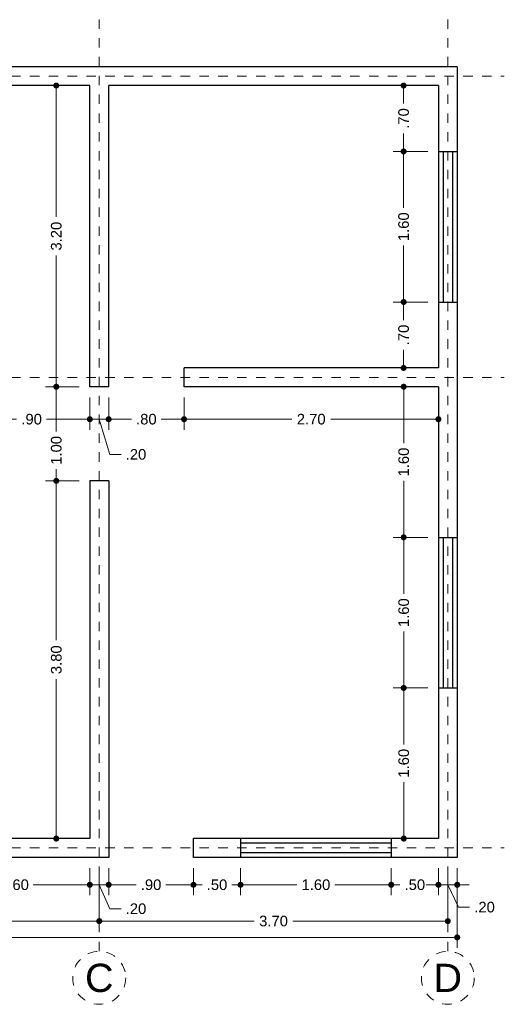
# Model space of a CAD drawing. Header units: millimetres. Extents: x 2560.8 to 2573.2, y 874.1 to 884.6.
# Tile 3 of 3: x 2568 to 2573.2, y 874.1 to 884.6. Entities that reach past the tile are written whole.
import ezdxf
from ezdxf.enums import TextEntityAlignment as Align

# ---------------------------------------------------------------- set-up
doc = ezdxf.new("R2010")
doc.units = ezdxf.units.MM
doc.header["$LTSCALE"] = 0.001
doc.linetypes.add('CENTER2', pattern=[28.575, 19.05, -3.175, 3.175, -3.175])
for name, color, linetype, lineweight in [('Cotas', 7, 'Continuous', 18), ('Ejes', 7, 'CENTER2', 5), ('Muros', 7, 'Continuous', 30), ('Ventanas', 250, 'Continuous', 25)]:
    doc.layers.add(name, color=color, linetype=linetype, lineweight=lineweight)
doc.styles.get("Standard").update_dxf_attribs({"font": 'arial.ttf'})
doc.dimstyles.new('1-75', dxfattribs={"dimscale": 75, "dimtxt": 0.0015, "dimasz": 0.00085, "dimexe": 0.0015, "dimexo": 0.0015, "dimgap": 0.0008, "dimtad": 0, "dimzin": 4, "dimdsep": 46, "dimtxsty": 'Standard', "dimblk": 'DOT', "dimcen": 0.0009, "dimclrd": 256, "dimclre": 256, "dimclrt": 256, "dimadec": 0, "dimazin": 0, "dimtfac": 1, "dimtofl": 0, "dimtmove": 1, "dimatfit": 2, "dimfxl": 0.0015, "dimtfill": 1, "dimtolj": 1, "dimtzin": 4, "dimlwd": -1, "dimlwe": -1, "dimarcsym": 0})

# ---------------------------------------------------------------- blocks, each defined once
blk = doc.blocks.new('_DOT')
at = {"color": 0, "linetype": 'ByBlock'}
blk.add_line((-0.5, 0), (-1, 0), dxfattribs=at)
at = {"color": 0, "linetype": 'ByBlock', "const_width": 0.5}
blk.add_lwpolyline([(-0.25, 0, 1), (0.25, 0, 1)], format="xyb", close=True, dxfattribs=at)
blk = doc.blocks.new('*D11')
at = {"layer": 'Cotas', "transparency": 16777216}
for p, q in [((2562.376, 875.57), (2562.376, 874.721)), ((2572.676, 875.57), (2572.676, 874.721)), ((2562.439, 874.833), (2567.281, 874.833)), ((2572.612, 874.833), (2567.77, 874.833))]:
    blk.add_line(p, q, dxfattribs=at)
at = {"layer": 'Defpoints', "color": 0, "transparency": 16777216}
for p in [(2562.376, 875.683), (2572.676, 875.683), (2572.676, 874.833)]:
    blk.add_point(p, dxfattribs=at)
at = {"layer": 'Cotas', "transparency": 16777216, "xscale": 0.06375, "yscale": 0.06375, "zscale": 0.06375, "rotation": 180}
blk.add_blockref('_DOT', (2562.376, 874.833), dxfattribs=at)
at = {"layer": 'Cotas', "transparency": 16777216, "xscale": 0.06375, "yscale": 0.06375, "zscale": 0.06375}
blk.add_blockref('_DOT', (2572.676, 874.833), dxfattribs=at)
at = {"layer": 'Cotas', "transparency": 16777216, "insert": (2567.526, 874.833), "char_height": 0.1125, "attachment_point": 5, "bg_fill": 3, "box_fill_scale": 1.1, "bg_fill_color": 256, "bg_fill_true_color": 13158600, "bg_fill_transparency": 0}
blk.add_mtext('\\A1;10.30', dxfattribs=at)
blk = doc.blocks.new('*D13')
at = {"layer": 'Cotas', "transparency": 16777216}
for p, q in [((2565.626, 875.57), (2565.626, 874.893)), ((2568.876, 875.57), (2568.876, 874.893)), ((2565.689, 875.006), (2567.044, 875.006)), ((2568.812, 875.006), (2567.457, 875.006))]:
    blk.add_line(p, q, dxfattribs=at)
at = {"layer": 'Defpoints', "color": 0, "transparency": 16777216}
for p in [(2565.626, 875.683), (2568.876, 875.683), (2568.876, 875.006)]:
    blk.add_point(p, dxfattribs=at)
at = {"layer": 'Cotas', "transparency": 16777216, "xscale": 0.06375, "yscale": 0.06375, "zscale": 0.06375, "rotation": 180}
blk.add_blockref('_DOT', (2565.626, 875.006), dxfattribs=at)
at = {"layer": 'Cotas', "transparency": 16777216, "xscale": 0.06375, "yscale": 0.06375, "zscale": 0.06375}
blk.add_blockref('_DOT', (2568.876, 875.006), dxfattribs=at)
at = {"layer": 'Cotas', "transparency": 16777216, "insert": (2567.251, 875.006), "char_height": 0.1125, "attachment_point": 5, "bg_fill": 3, "box_fill_scale": 1.1, "bg_fill_color": 256, "bg_fill_true_color": 13158600, "bg_fill_transparency": 0}
blk.add_mtext('\\A1;3.25', dxfattribs=at)
blk = doc.blocks.new('*D19')
at = {"layer": 'Cotas', "transparency": 16777216}
for p, q in [((2567.176, 875.57), (2567.176, 875.28)), ((2568.776, 875.57), (2568.776, 875.28)), ((2567.239, 875.392), (2567.775, 875.392)), ((2568.712, 875.392), (2568.176, 875.392))]:
    blk.add_line(p, q, dxfattribs=at)
at = {"layer": 'Defpoints', "color": 0, "transparency": 16777216}
for p in [(2567.176, 875.683), (2568.776, 875.683), (2568.776, 875.392)]:
    blk.add_point(p, dxfattribs=at)
at = {"layer": 'Cotas', "transparency": 16777216, "xscale": 0.06375, "yscale": 0.06375, "zscale": 0.06375, "rotation": 180}
blk.add_blockref('_DOT', (2567.176, 875.392), dxfattribs=at)
at = {"layer": 'Cotas', "transparency": 16777216, "xscale": 0.06375, "yscale": 0.06375, "zscale": 0.06375}
blk.add_blockref('_DOT', (2568.776, 875.392), dxfattribs=at)
at = {"layer": 'Cotas', "transparency": 16777216, "insert": (2567.976, 875.392), "char_height": 0.1125, "attachment_point": 5, "bg_fill": 3, "box_fill_scale": 1.1, "bg_fill_color": 256, "bg_fill_true_color": 13158600, "bg_fill_transparency": 0}
blk.add_mtext('\\A1;1.60', dxfattribs=at)
blk = doc.blocks.new('*D20')
at = {"layer": 'Cotas', "transparency": 16777216}
for p, q in [((2568.776, 875.57), (2568.776, 875.28)), ((2568.976, 875.57), (2568.976, 875.28)), ((2568.712, 875.392), (2568.648, 875.392)), ((2568.776, 875.392), (2568.976, 875.392)), ((2568.876, 875.392), (2568.988, 875.137)), ((2569.039, 875.392), (2569.103, 875.392)), ((2568.988, 875.137), (2569.108, 875.137))]:
    blk.add_line(p, q, dxfattribs=at)
at = {"layer": 'Defpoints', "color": 0, "transparency": 16777216}
for p in [(2568.776, 875.683), (2568.976, 875.683), (2568.976, 875.392)]:
    blk.add_point(p, dxfattribs=at)
at = {"layer": 'Cotas', "transparency": 16777216, "xscale": 0.06375, "yscale": 0.06375, "zscale": 0.06375}
blk.add_blockref('_DOT', (2568.776, 875.392), dxfattribs=at)
at = {"layer": 'Cotas', "transparency": 16777216, "xscale": 0.06375, "yscale": 0.06375, "zscale": 0.06375, "rotation": 180}
blk.add_blockref('_DOT', (2568.976, 875.392), dxfattribs=at)
at = {"layer": 'Cotas', "transparency": 16777216, "insert": (2569.266, 875.137), "char_height": 0.1125, "attachment_point": 5, "bg_fill": 3, "box_fill_scale": 1.1, "bg_fill_color": 256, "bg_fill_true_color": 13158600, "bg_fill_transparency": 0}
blk.add_mtext('\\A1;.20', dxfattribs=at)
blk = doc.blocks.new('*D21')
at = {"layer": 'Cotas', "transparency": 16777216}
for p, q in [((2568.976, 875.57), (2568.976, 875.28)), ((2569.876, 875.57), (2569.876, 875.28)), ((2569.039, 875.392), (2569.267, 875.392)), ((2569.812, 875.392), (2569.584, 875.392))]:
    blk.add_line(p, q, dxfattribs=at)
at = {"layer": 'Defpoints', "color": 0, "transparency": 16777216}
for p in [(2568.976, 875.683), (2569.876, 875.683), (2569.876, 875.392)]:
    blk.add_point(p, dxfattribs=at)
at = {"layer": 'Cotas', "transparency": 16777216, "xscale": 0.06375, "yscale": 0.06375, "zscale": 0.06375, "rotation": 180}
blk.add_blockref('_DOT', (2568.976, 875.392), dxfattribs=at)
at = {"layer": 'Cotas', "transparency": 16777216, "xscale": 0.06375, "yscale": 0.06375, "zscale": 0.06375}
blk.add_blockref('_DOT', (2569.876, 875.392), dxfattribs=at)
at = {"layer": 'Cotas', "transparency": 16777216, "insert": (2569.426, 875.392), "char_height": 0.1125, "attachment_point": 5, "bg_fill": 3, "box_fill_scale": 1.1, "bg_fill_color": 256, "bg_fill_true_color": 13158600, "bg_fill_transparency": 0}
blk.add_mtext('\\A1;.90', dxfattribs=at)
blk = doc.blocks.new('*D22')
at = {"layer": 'Cotas', "transparency": 16777216}
for p, q in [((2569.876, 875.57), (2569.876, 875.28)), ((2570.376, 875.57), (2570.376, 875.28)), ((2569.939, 875.392), (2569.967, 875.392)), ((2570.312, 875.392), (2570.284, 875.392))]:
    blk.add_line(p, q, dxfattribs=at)
at = {"layer": 'Defpoints', "color": 0, "transparency": 16777216}
for p in [(2569.876, 875.683), (2570.376, 875.683), (2570.376, 875.392)]:
    blk.add_point(p, dxfattribs=at)
at = {"layer": 'Cotas', "transparency": 16777216, "xscale": 0.06375, "yscale": 0.06375, "zscale": 0.06375, "rotation": 180}
blk.add_blockref('_DOT', (2569.876, 875.392), dxfattribs=at)
at = {"layer": 'Cotas', "transparency": 16777216, "xscale": 0.06375, "yscale": 0.06375, "zscale": 0.06375}
blk.add_blockref('_DOT', (2570.376, 875.392), dxfattribs=at)
at = {"layer": 'Cotas', "transparency": 16777216, "insert": (2570.126, 875.392), "char_height": 0.1125, "attachment_point": 5, "bg_fill": 3, "box_fill_scale": 1.1, "bg_fill_color": 256, "bg_fill_true_color": 13158600, "bg_fill_transparency": 0}
blk.add_mtext('\\A1;.50', dxfattribs=at)
blk = doc.blocks.new('*D23')
at = {"layer": 'Cotas', "transparency": 16777216}
for p, q in [((2570.376, 875.57), (2570.376, 875.28)), ((2571.976, 875.57), (2571.976, 875.28)), ((2570.439, 875.392), (2570.975, 875.392)), ((2571.912, 875.392), (2571.376, 875.392))]:
    blk.add_line(p, q, dxfattribs=at)
at = {"layer": 'Defpoints', "color": 0, "transparency": 16777216}
for p in [(2570.376, 875.683), (2571.976, 875.683), (2571.976, 875.392)]:
    blk.add_point(p, dxfattribs=at)
at = {"layer": 'Cotas', "transparency": 16777216, "xscale": 0.06375, "yscale": 0.06375, "zscale": 0.06375, "rotation": 180}
blk.add_blockref('_DOT', (2570.376, 875.392), dxfattribs=at)
at = {"layer": 'Cotas', "transparency": 16777216, "xscale": 0.06375, "yscale": 0.06375, "zscale": 0.06375}
blk.add_blockref('_DOT', (2571.976, 875.392), dxfattribs=at)
at = {"layer": 'Cotas', "transparency": 16777216, "insert": (2571.176, 875.392), "char_height": 0.1125, "attachment_point": 5, "bg_fill": 3, "box_fill_scale": 1.1, "bg_fill_color": 256, "bg_fill_true_color": 13158600, "bg_fill_transparency": 0}
blk.add_mtext('\\A1;1.60', dxfattribs=at)
blk = doc.blocks.new('*D24')
at = {"layer": 'Cotas', "transparency": 16777216}
for p, q in [((2571.976, 875.57), (2571.976, 875.28)), ((2572.476, 875.57), (2572.476, 875.28)), ((2572.039, 875.392), (2572.067, 875.392)), ((2572.412, 875.392), (2572.384, 875.392))]:
    blk.add_line(p, q, dxfattribs=at)
at = {"layer": 'Defpoints', "color": 0, "transparency": 16777216}
for p in [(2571.976, 875.683), (2572.476, 875.683), (2572.476, 875.392)]:
    blk.add_point(p, dxfattribs=at)
at = {"layer": 'Cotas', "transparency": 16777216, "xscale": 0.06375, "yscale": 0.06375, "zscale": 0.06375, "rotation": 180}
blk.add_blockref('_DOT', (2571.976, 875.392), dxfattribs=at)
at = {"layer": 'Cotas', "transparency": 16777216, "xscale": 0.06375, "yscale": 0.06375, "zscale": 0.06375}
blk.add_blockref('_DOT', (2572.476, 875.392), dxfattribs=at)
at = {"layer": 'Cotas', "transparency": 16777216, "insert": (2572.226, 875.392), "char_height": 0.1125, "attachment_point": 5, "bg_fill": 3, "box_fill_scale": 1.1, "bg_fill_color": 256, "bg_fill_true_color": 13158600, "bg_fill_transparency": 0}
blk.add_mtext('\\A1;.50', dxfattribs=at)
blk = doc.blocks.new('*D25')
at = {"layer": 'Cotas', "transparency": 16777216}
for p, q in [((2572.476, 875.57), (2572.476, 875.28)), ((2572.676, 875.57), (2572.676, 875.28)), ((2572.412, 875.392), (2572.348, 875.392)), ((2572.476, 875.392), (2572.676, 875.392)), ((2572.576, 875.392), (2572.688, 875.154)), ((2572.739, 875.392), (2572.803, 875.392)), ((2572.688, 875.154), (2572.808, 875.154))]:
    blk.add_line(p, q, dxfattribs=at)
at = {"layer": 'Defpoints', "color": 0, "transparency": 16777216}
for p in [(2572.476, 875.683), (2572.676, 875.683), (2572.676, 875.392)]:
    blk.add_point(p, dxfattribs=at)
at = {"layer": 'Cotas', "transparency": 16777216, "xscale": 0.06375, "yscale": 0.06375, "zscale": 0.06375}
blk.add_blockref('_DOT', (2572.476, 875.392), dxfattribs=at)
at = {"layer": 'Cotas', "transparency": 16777216, "xscale": 0.06375, "yscale": 0.06375, "zscale": 0.06375, "rotation": 180}
blk.add_blockref('_DOT', (2572.676, 875.392), dxfattribs=at)
at = {"layer": 'Cotas', "transparency": 16777216, "insert": (2572.966, 875.154), "char_height": 0.1125, "attachment_point": 5, "bg_fill": 3, "box_fill_scale": 1.1, "bg_fill_color": 256, "bg_fill_true_color": 13158600, "bg_fill_transparency": 0}
blk.add_mtext('\\A1;.20', dxfattribs=at)
blk = doc.blocks.new('*D26')
at = {"layer": 'Cotas', "transparency": 16777216}
for p, q in [((2568.876, 875.57), (2568.876, 874.893)), ((2572.576, 875.57), (2572.576, 874.893)), ((2568.939, 875.006), (2570.52, 875.006)), ((2572.512, 875.006), (2570.932, 875.006))]:
    blk.add_line(p, q, dxfattribs=at)
at = {"layer": 'Defpoints', "color": 0, "transparency": 16777216}
for p in [(2568.876, 875.683), (2572.576, 875.683), (2572.576, 875.006)]:
    blk.add_point(p, dxfattribs=at)
at = {"layer": 'Cotas', "transparency": 16777216, "xscale": 0.06375, "yscale": 0.06375, "zscale": 0.06375, "rotation": 180}
blk.add_blockref('_DOT', (2568.876, 875.006), dxfattribs=at)
at = {"layer": 'Cotas', "transparency": 16777216, "xscale": 0.06375, "yscale": 0.06375, "zscale": 0.06375}
blk.add_blockref('_DOT', (2572.576, 875.006), dxfattribs=at)
at = {"layer": 'Cotas', "transparency": 16777216, "insert": (2570.726, 875.006), "char_height": 0.1125, "attachment_point": 5, "bg_fill": 3, "box_fill_scale": 1.1, "bg_fill_color": 256, "bg_fill_true_color": 13158600, "bg_fill_transparency": 0}
blk.add_mtext('\\A1;3.70', dxfattribs=at)
blk = doc.blocks.new('*D31')
at = {"layer": 'Cotas', "transparency": 16777216}
for p, q in [((2568.663, 879.683), (2568.307, 879.683)), ((2568.42, 879.619), (2568.42, 877.989)), ((2568.42, 875.946), (2568.42, 877.577)), ((2568.663, 875.883), (2568.307, 875.883))]:
    blk.add_line(p, q, dxfattribs=at)
at = {"layer": 'Defpoints', "color": 0, "transparency": 16777216}
for p in [(2568.42, 879.683), (2568.776, 879.683), (2568.776, 875.883)]:
    blk.add_point(p, dxfattribs=at)
at = {"layer": 'Cotas', "transparency": 16777216, "xscale": 0.06375, "yscale": 0.06375, "zscale": 0.06375}
for p, rotation in [((2568.42, 879.683), 90), ((2568.42, 875.883), 270)]:
    blk.add_blockref('_DOT', p, dxfattribs=dict(at, rotation=rotation))
at = {"layer": 'Cotas', "transparency": 16777216, "insert": (2568.42, 877.783), "char_height": 0.1125, "attachment_point": 5, "rotation": 90, "bg_fill": 3, "box_fill_scale": 1.1, "bg_fill_color": 256, "bg_fill_true_color": 13158600, "bg_fill_transparency": 0}
blk.add_mtext('\\A1;3.80', dxfattribs=at)
blk = doc.blocks.new('*D32')
at = {"layer": 'Cotas', "transparency": 16777216}
for p, q in [((2568.663, 880.683), (2568.307, 880.683)), ((2568.42, 880.619), (2568.42, 880.208)), ((2568.42, 879.746), (2568.42, 879.806)), ((2568.663, 879.683), (2568.307, 879.683))]:
    blk.add_line(p, q, dxfattribs=at)
at = {"layer": 'Defpoints', "color": 0, "transparency": 16777216}
for p in [(2568.42, 880.683), (2568.776, 880.683), (2568.776, 879.683)]:
    blk.add_point(p, dxfattribs=at)
at = {"layer": 'Cotas', "transparency": 16777216, "xscale": 0.06375, "yscale": 0.06375, "zscale": 0.06375}
for p, rotation in [((2568.42, 880.683), 90), ((2568.42, 879.683), 270)]:
    blk.add_blockref('_DOT', p, dxfattribs=dict(at, rotation=rotation))
at = {"layer": 'Cotas', "transparency": 16777216, "insert": (2568.42, 880.007), "char_height": 0.1125, "attachment_point": 5, "rotation": 90, "bg_fill": 3, "box_fill_scale": 1.1, "bg_fill_color": 256, "bg_fill_true_color": 13158600, "bg_fill_transparency": 0}
blk.add_mtext('\\A1;1.00', dxfattribs=at)
blk = doc.blocks.new('*D33')
at = {"layer": 'Cotas', "transparency": 16777216}
for p, q in [((2568.663, 883.883), (2568.307, 883.883)), ((2568.42, 883.819), (2568.42, 882.489)), ((2568.42, 880.746), (2568.42, 882.077)), ((2568.663, 880.683), (2568.307, 880.683))]:
    blk.add_line(p, q, dxfattribs=at)
at = {"layer": 'Defpoints', "color": 0, "transparency": 16777216}
for p in [(2568.42, 883.883), (2568.776, 883.883), (2568.776, 880.683)]:
    blk.add_point(p, dxfattribs=at)
at = {"layer": 'Cotas', "transparency": 16777216, "xscale": 0.06375, "yscale": 0.06375, "zscale": 0.06375}
for p, rotation in [((2568.42, 883.883), 90), ((2568.42, 880.683), 270)]:
    blk.add_blockref('_DOT', p, dxfattribs=dict(at, rotation=rotation))
at = {"layer": 'Cotas', "transparency": 16777216, "insert": (2568.42, 882.283), "char_height": 0.1125, "attachment_point": 5, "rotation": 90, "bg_fill": 3, "box_fill_scale": 1.1, "bg_fill_color": 256, "bg_fill_true_color": 13158600, "bg_fill_transparency": 0}
blk.add_mtext('\\A1;3.20', dxfattribs=at)
blk = doc.blocks.new('*D41')
at = {"layer": 'Cotas', "transparency": 16777216}
for p, q in [((2567.876, 880.57), (2567.876, 880.226)), ((2568.776, 880.57), (2568.776, 880.226)), ((2567.939, 880.338), (2567.999, 880.338)), ((2568.712, 880.338), (2568.316, 880.338))]:
    blk.add_line(p, q, dxfattribs=at)
at = {"layer": 'Defpoints', "color": 0, "transparency": 16777216}
for p in [(2567.876, 880.683), (2568.776, 880.683), (2568.776, 880.338)]:
    blk.add_point(p, dxfattribs=at)
at = {"layer": 'Cotas', "transparency": 16777216, "xscale": 0.06375, "yscale": 0.06375, "zscale": 0.06375, "rotation": 180}
blk.add_blockref('_DOT', (2567.876, 880.338), dxfattribs=at)
at = {"layer": 'Cotas', "transparency": 16777216, "xscale": 0.06375, "yscale": 0.06375, "zscale": 0.06375}
blk.add_blockref('_DOT', (2568.776, 880.338), dxfattribs=at)
at = {"layer": 'Cotas', "transparency": 16777216, "insert": (2568.158, 880.338), "char_height": 0.1125, "attachment_point": 5, "bg_fill": 3, "box_fill_scale": 1.1, "bg_fill_color": 256, "bg_fill_true_color": 13158600, "bg_fill_transparency": 0}
blk.add_mtext('\\A1;.90', dxfattribs=at)
blk = doc.blocks.new('*D42')
at = {"layer": 'Cotas', "transparency": 16777216}
for p, q in [((2568.776, 880.57), (2568.776, 880.226)), ((2568.976, 880.57), (2568.976, 880.226)), ((2568.712, 880.338), (2568.648, 880.338)), ((2568.776, 880.338), (2568.976, 880.338)), ((2568.876, 880.338), (2568.988, 879.964)), ((2569.039, 880.338), (2569.103, 880.338)), ((2568.988, 879.964), (2569.108, 879.964))]:
    blk.add_line(p, q, dxfattribs=at)
at = {"layer": 'Defpoints', "color": 0, "transparency": 16777216}
for p in [(2568.776, 880.683), (2568.976, 880.683), (2568.976, 880.338)]:
    blk.add_point(p, dxfattribs=at)
at = {"layer": 'Cotas', "transparency": 16777216, "xscale": 0.06375, "yscale": 0.06375, "zscale": 0.06375}
blk.add_blockref('_DOT', (2568.776, 880.338), dxfattribs=at)
at = {"layer": 'Cotas', "transparency": 16777216, "xscale": 0.06375, "yscale": 0.06375, "zscale": 0.06375, "rotation": 180}
blk.add_blockref('_DOT', (2568.976, 880.338), dxfattribs=at)
at = {"layer": 'Cotas', "transparency": 16777216, "insert": (2569.266, 879.964), "char_height": 0.1125, "attachment_point": 5, "bg_fill": 3, "box_fill_scale": 1.1, "bg_fill_color": 256, "bg_fill_true_color": 13158600, "bg_fill_transparency": 0}
blk.add_mtext('\\A1;.20', dxfattribs=at)
blk = doc.blocks.new('*D43')
at = {"layer": 'Cotas', "transparency": 16777216}
for p, q in [((2568.976, 880.57), (2568.976, 880.226)), ((2569.776, 880.57), (2569.776, 880.226)), ((2569.039, 880.338), (2569.217, 880.338)), ((2569.712, 880.338), (2569.534, 880.338))]:
    blk.add_line(p, q, dxfattribs=at)
at = {"layer": 'Defpoints', "color": 0, "transparency": 16777216}
for p in [(2568.976, 880.683), (2569.776, 880.683), (2569.776, 880.338)]:
    blk.add_point(p, dxfattribs=at)
at = {"layer": 'Cotas', "transparency": 16777216, "xscale": 0.06375, "yscale": 0.06375, "zscale": 0.06375, "rotation": 180}
blk.add_blockref('_DOT', (2568.976, 880.338), dxfattribs=at)
at = {"layer": 'Cotas', "transparency": 16777216, "xscale": 0.06375, "yscale": 0.06375, "zscale": 0.06375}
blk.add_blockref('_DOT', (2569.776, 880.338), dxfattribs=at)
at = {"layer": 'Cotas', "transparency": 16777216, "insert": (2569.376, 880.338), "char_height": 0.1125, "attachment_point": 5, "bg_fill": 3, "box_fill_scale": 1.1, "bg_fill_color": 256, "bg_fill_true_color": 13158600, "bg_fill_transparency": 0}
blk.add_mtext('\\A1;.80', dxfattribs=at)
blk = doc.blocks.new('*D44')
at = {"layer": 'Cotas', "transparency": 16777216}
for p, q in [((2569.776, 880.57), (2569.776, 880.226)), ((2572.476, 880.57), (2572.476, 880.226)), ((2569.839, 880.338), (2570.919, 880.338)), ((2572.412, 880.338), (2571.333, 880.338))]:
    blk.add_line(p, q, dxfattribs=at)
at = {"layer": 'Defpoints', "color": 0, "transparency": 16777216}
for p in [(2569.776, 880.683), (2572.476, 880.683), (2572.476, 880.338)]:
    blk.add_point(p, dxfattribs=at)
at = {"layer": 'Cotas', "transparency": 16777216, "xscale": 0.06375, "yscale": 0.06375, "zscale": 0.06375, "rotation": 180}
blk.add_blockref('_DOT', (2569.776, 880.338), dxfattribs=at)
at = {"layer": 'Cotas', "transparency": 16777216, "xscale": 0.06375, "yscale": 0.06375, "zscale": 0.06375}
blk.add_blockref('_DOT', (2572.476, 880.338), dxfattribs=at)
at = {"layer": 'Cotas', "transparency": 16777216, "insert": (2571.126, 880.338), "char_height": 0.1125, "attachment_point": 5, "bg_fill": 3, "box_fill_scale": 1.1, "bg_fill_color": 256, "bg_fill_true_color": 13158600, "bg_fill_transparency": 0}
blk.add_mtext('\\A1;2.70', dxfattribs=at)
blk = doc.blocks.new('*D48')
at = {"layer": 'Cotas', "transparency": 16777216}
for p, q in [((2572.363, 883.883), (2571.995, 883.883)), ((2572.107, 883.819), (2572.107, 883.691)), ((2572.107, 883.246), (2572.107, 883.374)), ((2572.363, 883.183), (2571.995, 883.183))]:
    blk.add_line(p, q, dxfattribs=at)
at = {"layer": 'Defpoints', "color": 0, "transparency": 16777216}
for p in [(2572.476, 883.883), (2572.107, 883.183), (2572.476, 883.183)]:
    blk.add_point(p, dxfattribs=at)
at = {"layer": 'Cotas', "transparency": 16777216, "xscale": 0.06375, "yscale": 0.06375, "zscale": 0.06375}
for p, rotation in [((2572.107, 883.883), 90), ((2572.107, 883.183), 270)]:
    blk.add_blockref('_DOT', p, dxfattribs=dict(at, rotation=rotation))
at = {"layer": 'Cotas', "transparency": 16777216, "insert": (2572.107, 883.533), "char_height": 0.1125, "attachment_point": 5, "rotation": 90, "bg_fill": 3, "box_fill_scale": 1.1, "bg_fill_color": 256, "bg_fill_true_color": 13158600, "bg_fill_transparency": 0}
blk.add_mtext('\\A1;.70', dxfattribs=at)
blk = doc.blocks.new('*D49')
at = {"layer": 'Cotas', "transparency": 16777216}
for p, q in [((2572.363, 883.183), (2571.995, 883.183)), ((2572.107, 883.119), (2572.107, 882.583)), ((2572.107, 881.646), (2572.107, 882.182)), ((2572.363, 881.583), (2571.995, 881.583))]:
    blk.add_line(p, q, dxfattribs=at)
at = {"layer": 'Defpoints', "color": 0, "transparency": 16777216}
for p in [(2572.476, 883.183), (2572.107, 881.583), (2572.476, 881.583)]:
    blk.add_point(p, dxfattribs=at)
at = {"layer": 'Cotas', "transparency": 16777216, "xscale": 0.06375, "yscale": 0.06375, "zscale": 0.06375}
for p, rotation in [((2572.107, 883.183), 90), ((2572.107, 881.583), 270)]:
    blk.add_blockref('_DOT', p, dxfattribs=dict(at, rotation=rotation))
at = {"layer": 'Cotas', "transparency": 16777216, "insert": (2572.107, 882.383), "char_height": 0.1125, "attachment_point": 5, "rotation": 90, "bg_fill": 3, "box_fill_scale": 1.1, "bg_fill_color": 256, "bg_fill_true_color": 13158600, "bg_fill_transparency": 0}
blk.add_mtext('\\A1;1.60', dxfattribs=at)
blk = doc.blocks.new('*D50')
at = {"layer": 'Cotas', "transparency": 16777216}
for p, q in [((2572.363, 881.583), (2571.995, 881.583)), ((2572.107, 881.519), (2572.107, 881.391)), ((2572.107, 880.946), (2572.107, 881.074)), ((2572.363, 880.883), (2571.995, 880.883))]:
    blk.add_line(p, q, dxfattribs=at)
at = {"layer": 'Defpoints', "color": 0, "transparency": 16777216}
for p in [(2572.476, 881.583), (2572.107, 880.883), (2572.476, 880.883)]:
    blk.add_point(p, dxfattribs=at)
at = {"layer": 'Cotas', "transparency": 16777216, "xscale": 0.06375, "yscale": 0.06375, "zscale": 0.06375}
for p, rotation in [((2572.107, 881.583), 90), ((2572.107, 880.883), 270)]:
    blk.add_blockref('_DOT', p, dxfattribs=dict(at, rotation=rotation))
at = {"layer": 'Cotas', "transparency": 16777216, "insert": (2572.107, 881.233), "char_height": 0.1125, "attachment_point": 5, "rotation": 90, "bg_fill": 3, "box_fill_scale": 1.1, "bg_fill_color": 256, "bg_fill_true_color": 13158600, "bg_fill_transparency": 0}
blk.add_mtext('\\A1;.70', dxfattribs=at)
blk = doc.blocks.new('*D51')
at = {"layer": 'Cotas', "transparency": 16777216}
for p, q in [((2572.363, 880.683), (2571.996, 880.683)), ((2572.108, 880.619), (2572.108, 880.083)), ((2572.108, 879.146), (2572.108, 879.682)), ((2572.363, 879.083), (2571.996, 879.083))]:
    blk.add_line(p, q, dxfattribs=at)
at = {"layer": 'Defpoints', "color": 0, "transparency": 16777216}
for p in [(2572.476, 880.683), (2572.108, 879.083), (2572.476, 879.083)]:
    blk.add_point(p, dxfattribs=at)
at = {"layer": 'Cotas', "transparency": 16777216, "xscale": 0.06375, "yscale": 0.06375, "zscale": 0.06375}
for p, rotation in [((2572.108, 880.683), 90), ((2572.108, 879.083), 270)]:
    blk.add_blockref('_DOT', p, dxfattribs=dict(at, rotation=rotation))
at = {"layer": 'Cotas', "transparency": 16777216, "insert": (2572.108, 879.883), "char_height": 0.1125, "attachment_point": 5, "rotation": 90, "bg_fill": 3, "box_fill_scale": 1.1, "bg_fill_color": 256, "bg_fill_true_color": 13158600, "bg_fill_transparency": 0}
blk.add_mtext('\\A1;1.60', dxfattribs=at)
blk = doc.blocks.new('*D52')
at = {"layer": 'Cotas', "transparency": 16777216}
for p, q in [((2572.363, 879.083), (2571.996, 879.083)), ((2572.108, 879.019), (2572.108, 878.483)), ((2572.108, 877.546), (2572.108, 878.082)), ((2572.363, 877.483), (2571.996, 877.483))]:
    blk.add_line(p, q, dxfattribs=at)
at = {"layer": 'Defpoints', "color": 0, "transparency": 16777216}
for p in [(2572.476, 879.083), (2572.108, 877.483), (2572.476, 877.483)]:
    blk.add_point(p, dxfattribs=at)
at = {"layer": 'Cotas', "transparency": 16777216, "xscale": 0.06375, "yscale": 0.06375, "zscale": 0.06375}
for p, rotation in [((2572.108, 879.083), 90), ((2572.108, 877.483), 270)]:
    blk.add_blockref('_DOT', p, dxfattribs=dict(at, rotation=rotation))
at = {"layer": 'Cotas', "transparency": 16777216, "insert": (2572.108, 878.283), "char_height": 0.1125, "attachment_point": 5, "rotation": 90, "bg_fill": 3, "box_fill_scale": 1.1, "bg_fill_color": 256, "bg_fill_true_color": 13158600, "bg_fill_transparency": 0}
blk.add_mtext('\\A1;1.60', dxfattribs=at)
blk = doc.blocks.new('*D53')
at = {"layer": 'Cotas', "transparency": 16777216}
for p, q in [((2572.363, 877.483), (2571.996, 877.483)), ((2572.108, 877.419), (2572.108, 876.883)), ((2572.108, 875.946), (2572.108, 876.482)), ((2572.363, 875.883), (2571.996, 875.883))]:
    blk.add_line(p, q, dxfattribs=at)
at = {"layer": 'Defpoints', "color": 0, "transparency": 16777216}
for p in [(2572.476, 877.483), (2572.108, 875.883), (2572.476, 875.883)]:
    blk.add_point(p, dxfattribs=at)
at = {"layer": 'Cotas', "transparency": 16777216, "xscale": 0.06375, "yscale": 0.06375, "zscale": 0.06375}
for p, rotation in [((2572.108, 877.483), 90), ((2572.108, 875.883), 270)]:
    blk.add_blockref('_DOT', p, dxfattribs=dict(at, rotation=rotation))
at = {"layer": 'Cotas', "transparency": 16777216, "insert": (2572.108, 876.683), "char_height": 0.1125, "attachment_point": 5, "rotation": 90, "bg_fill": 3, "box_fill_scale": 1.1, "bg_fill_color": 256, "bg_fill_true_color": 13158600, "bg_fill_transparency": 0}
blk.add_mtext('\\A1;1.60', dxfattribs=at)

msp = doc.modelspace()

# ---------------------------------------------------------------- linework, layer by layer
at = {"layer": 'Ejes', "linetype": 'CENTER2'}
for p, q in [((2568.876, 874.687), (2568.876, 884.583)), ((2572.576, 874.687), (2572.576, 884.583)), ((2561.34, 883.983), (2573.176, 883.983)), ((2561.34, 880.783), (2573.176, 880.783)), ((2561.34, 875.783), (2573.176, 875.783))]:
    msp.add_line(p, q, dxfattribs=at)
at = {"layer": 'Ejes'}
for centre in [(2568.876, 874.403), (2572.576, 874.403)]:
    msp.add_circle(centre, 0.281, dxfattribs=at)
at = {"layer": 'Muros'}
for p, q in [((2572.676, 884.083), (2562.376, 884.083)), ((2572.676, 884.083), (2572.676, 875.683)), ((2568.776, 883.883), (2565.676, 883.883)), ((2568.776, 880.683), (2568.776, 883.883)), ((2572.476, 883.883), (2568.976, 883.883)), ((2568.976, 880.683), (2568.976, 883.883)), ((2572.476, 883.883), (2572.476, 880.883)), ((2572.476, 880.883), (2569.776, 880.883)), ((2569.776, 880.683), (2569.776, 880.883)), ((2568.976, 880.683), (2568.776, 880.683)), ((2572.476, 880.683), (2569.776, 880.683)), ((2572.476, 880.683), (2572.476, 875.883)), ((2568.776, 879.683), (2568.776, 875.883)), ((2568.976, 879.683), (2568.776, 879.683)), ((2568.976, 879.683), (2568.976, 875.683)), ((2568.776, 875.883), (2567.176, 875.883)), ((2572.476, 875.883), (2569.876, 875.883)), ((2569.876, 875.683), (2569.876, 875.883)), ((2568.976, 875.683), (2562.376, 875.683)), ((2572.676, 875.683), (2569.876, 875.683))]:
    msp.add_line(p, q, dxfattribs=at)
at = {"layer": 'Ventanas'}
for p, q in [((2572.476, 883.183), (2572.676, 883.183)), ((2572.526, 883.183), (2572.526, 881.583)), ((2572.626, 883.183), (2572.626, 881.583)), ((2572.476, 881.583), (2572.676, 881.583)), ((2572.476, 879.083), (2572.676, 879.083)), ((2572.526, 879.083), (2572.526, 877.483)), ((2572.626, 879.083), (2572.626, 877.483)), ((2572.476, 877.483), (2572.676, 877.483)), ((2570.376, 875.883), (2570.376, 875.683)), ((2571.976, 875.883), (2571.976, 875.683)), ((2571.976, 875.833), (2570.376, 875.833)), ((2571.976, 875.733), (2570.376, 875.733))]:
    msp.add_line(p, q, dxfattribs=at)

# ---------------------------------------------------------------- texts
at = {"layer": 'Ejes'}
for s, p in [('C', (2568.876, 874.403)), ('D', (2572.576, 874.403))]:
    msp.add_text(s, height=0.3, dxfattribs=at).set_placement(p, align=Align.MIDDLE_CENTER)

# ---------------------------------------------------------------- next in the draw order: dimensions: what is measured, and where the dimension line sits
at = {"layer": 'Cotas'}
for base, p1, p2, picture, middle in [((2572.107, 883.183), (2572.476, 883.883), (2572.476, 883.183), '*D48', (2572.107, 883.533)), ((2568.42, 879.683), (2568.776, 875.883), (2568.776, 879.683), '*D31', (2568.42, 877.783))]:
    dim = msp.add_linear_dim(base=base, p1=p1, p2=p2, angle=90, dimstyle='1-75', dxfattribs=at)
    dim.commit()
    dim.dimension.update_dxf_attribs({"geometry": picture, "text_midpoint": middle})
dim = msp.add_linear_dim(base=(2572.676, 874.833), p1=(2562.376, 875.683), p2=(2572.676, 875.683), dimstyle='1-75', dxfattribs=at)
dim.commit()
dim.dimension.update_dxf_attribs({"geometry": '*D11', "text_midpoint": (2567.526, 874.833)})

# ---------------------------------------------------------------- next in the draw order: dimensions: what is measured, and where the dimension line sits
dim = msp.add_linear_dim(base=(2572.107, 881.583), p1=(2572.476, 883.183), p2=(2572.476, 881.583), angle=90, dimstyle='1-75', dxfattribs=at)
dim.commit()
dim.dimension.update_dxf_attribs({"geometry": '*D49', "text_midpoint": (2572.107, 882.383)})
dim = msp.add_linear_dim(base=(2568.42, 880.683), p1=(2568.776, 879.683), p2=(2568.776, 880.683), angle=90, dimstyle='1-75', override={"dimjust": 1}, dxfattribs=at)
dim.commit()
dim.dimension.update_dxf_attribs({"geometry": '*D32', "text_midpoint": (2568.42, 880.007)})
dim = msp.add_linear_dim(base=(2568.876, 875.006), p1=(2565.626, 875.683), p2=(2568.876, 875.683), dimstyle='1-75', dxfattribs=at)
dim.commit()
dim.dimension.update_dxf_attribs({"geometry": '*D13', "text_midpoint": (2567.251, 875.006)})

# ---------------------------------------------------------------- next in the draw order: dimensions: what is measured, and where the dimension line sits
for base, p1, p2, picture, middle in [((2568.42, 883.883), (2568.776, 880.683), (2568.776, 883.883), '*D33', (2568.42, 882.283)), ((2572.107, 880.883), (2572.476, 881.583), (2572.476, 880.883), '*D50', (2572.107, 881.233))]:
    dim = msp.add_linear_dim(base=base, p1=p1, p2=p2, angle=90, dimstyle='1-75', dxfattribs=at)
    dim.commit()
    dim.dimension.update_dxf_attribs({"geometry": picture, "text_midpoint": middle})
dim = msp.add_linear_dim(base=(2568.776, 875.392), p1=(2567.176, 875.683), p2=(2568.776, 875.683), dimstyle='1-75', dxfattribs=at)
dim.commit()
dim.dimension.update_dxf_attribs({"geometry": '*D19', "text_midpoint": (2567.976, 875.392)})

# ---------------------------------------------------------------- next in the draw order: dimensions: what is measured, and where the dimension line sits
dim = msp.add_linear_dim(base=(2568.776, 880.338), p1=(2567.876, 880.683), p2=(2568.776, 880.683), dimstyle='1-75', override={"dimjust": 1}, dxfattribs=at)
dim.commit()
dim.dimension.update_dxf_attribs({"geometry": '*D41', "text_midpoint": (2568.158, 880.338)})
dim = msp.add_linear_dim(base=(2568.976, 875.392), p1=(2568.776, 875.683), p2=(2568.976, 875.683), dimstyle='1-75', dxfattribs=at)
dim.commit()
dim.dimension.update_dxf_attribs({"geometry": '*D20', "text_midpoint": (2569.168, 875.137), "dimtype": 160})

# ---------------------------------------------------------------- next in the draw order: dimensions: what is measured, and where the dimension line sits
for base, p1, p2, picture, middle in [((2568.976, 880.338), (2568.776, 880.683), (2568.976, 880.683), '*D42', (2569.168, 879.964)), ((2569.876, 875.392), (2568.976, 875.683), (2569.876, 875.683), '*D21', (2569.426, 875.392))]:
    dim = msp.add_linear_dim(base=base, p1=p1, p2=p2, dimstyle='1-75', dxfattribs=at)
    dim.commit()
    dim.dimension.update_dxf_attribs({"geometry": picture, "text_midpoint": middle})

# ---------------------------------------------------------------- next in the draw order: dimensions: what is measured, and where the dimension line sits
dim = msp.add_linear_dim(base=(2569.776, 880.338), p1=(2568.976, 880.683), p2=(2569.776, 880.683), dimstyle='1-75', dxfattribs=at)
dim.commit()
dim.dimension.update_dxf_attribs({"geometry": '*D43', "text_midpoint": (2569.376, 880.338)})
dim = msp.add_linear_dim(base=(2570.376, 875.392), p1=(2569.876, 875.683), p2=(2570.376, 875.683), dimstyle='1-75', dxfattribs=at)
dim.commit()
dim.dimension.update_dxf_attribs({"geometry": '*D22', "text_midpoint": (2570.126, 875.392), "dimtype": 160})

# ---------------------------------------------------------------- next in the draw order: dimensions: what is measured, and where the dimension line sits
for base, p1, p2, picture, middle in [((2572.476, 880.338), (2569.776, 880.683), (2572.476, 880.683), '*D44', (2571.126, 880.338)), ((2571.976, 875.392), (2570.376, 875.683), (2571.976, 875.683), '*D23', (2571.176, 875.392))]:
    dim = msp.add_linear_dim(base=base, p1=p1, p2=p2, dimstyle='1-75', dxfattribs=at)
    dim.commit()
    dim.dimension.update_dxf_attribs({"geometry": picture, "text_midpoint": middle})

# ---------------------------------------------------------------- next in the draw order: dimensions: what is measured, and where the dimension line sits
dim = msp.add_linear_dim(base=(2572.108, 879.083), p1=(2572.476, 880.683), p2=(2572.476, 879.083), angle=90, dimstyle='1-75', dxfattribs=at)
dim.commit()
dim.dimension.update_dxf_attribs({"geometry": '*D51', "text_midpoint": (2572.108, 879.883)})
dim = msp.add_linear_dim(base=(2572.476, 875.392), p1=(2571.976, 875.683), p2=(2572.476, 875.683), dimstyle='1-75', dxfattribs=at)
dim.commit()
dim.dimension.update_dxf_attribs({"geometry": '*D24', "text_midpoint": (2572.226, 875.392), "dimtype": 160})

# ---------------------------------------------------------------- next in the draw order: dimensions: what is measured, and where the dimension line sits
dim = msp.add_linear_dim(base=(2572.108, 877.483), p1=(2572.476, 879.083), p2=(2572.476, 877.483), angle=90, dimstyle='1-75', dxfattribs=at)
dim.commit()
dim.dimension.update_dxf_attribs({"geometry": '*D52', "text_midpoint": (2572.108, 878.283)})
dim = msp.add_linear_dim(base=(2572.676, 875.392), p1=(2572.476, 875.683), p2=(2572.676, 875.683), dimstyle='1-75', dxfattribs=at)
dim.commit()
dim.dimension.update_dxf_attribs({"geometry": '*D25', "text_midpoint": (2572.868, 875.154), "dimtype": 160})

# ---------------------------------------------------------------- next in the draw order: dimensions: what is measured, and where the dimension line sits
dim = msp.add_linear_dim(base=(2572.108, 875.883), p1=(2572.476, 877.483), p2=(2572.476, 875.883), angle=90, dimstyle='1-75', dxfattribs=at)
dim.commit()
dim.dimension.update_dxf_attribs({"geometry": '*D53', "text_midpoint": (2572.108, 876.683)})
dim = msp.add_linear_dim(base=(2572.576, 875.006), p1=(2568.876, 875.683), p2=(2572.576, 875.683), dimstyle='1-75', dxfattribs=at)
dim.commit()
dim.dimension.update_dxf_attribs({"geometry": '*D26', "text_midpoint": (2570.726, 875.006)})

doc.saveas('drawing.dxf')
